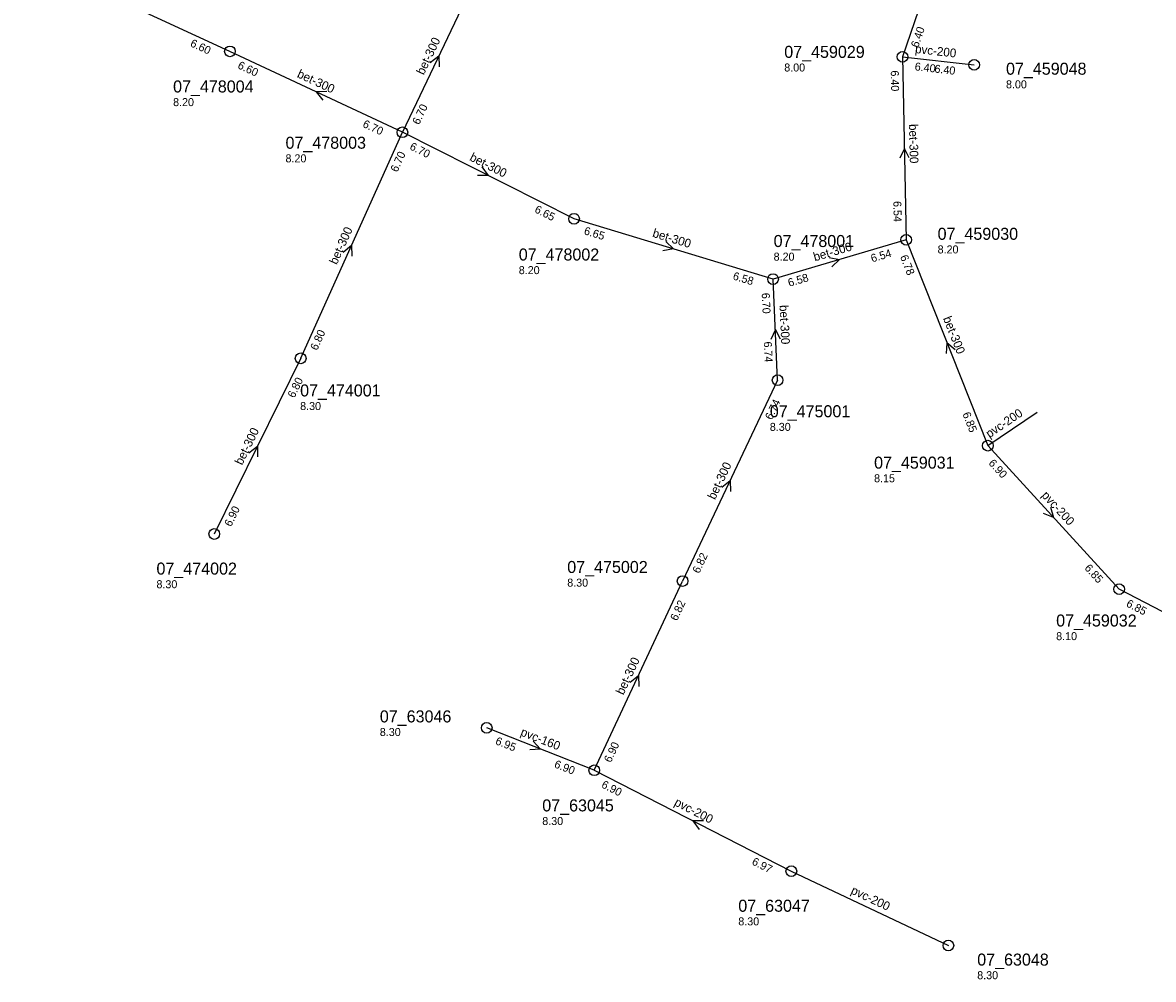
# Model space of a CAD drawing. Header units: metres. Extents: x 163992 to 165429, y 447924 to 449146.
# Tile 2 of 34: x 164195 to 164364, y 448323 to 448466. Entities that reach past the tile are written whole.
import ezdxf

# ---------------------------------------------------------------- set-up
doc = ezdxf.new("R2010")
doc.units = ezdxf.units.M

msp = doc.modelspace()

# ---------------------------------------------------------------- linework, layer by layer
at = {"layer": 'CON_BxH160x160mm', "linetype": 'Continuous'}
msp.add_lwpolyline([(164280.347, 448354.175), (164264.244, 448360.523)], dxfattribs=at)
at = {"layer": 'CON_BxH200x200mm', "linetype": 'Continuous'}
for points in [[(164326.491, 448460.946), (164337.23, 448459.76)], [(164339.27, 448402.761), (164346.641, 448407.75)], [(164339.27, 448402.761), (164358.935, 448381.275)], [(164384.791, 448367.864), (164358.935, 448381.275)], [(164280.347, 448354.175), (164309.848, 448339.078)], [(164309.848, 448339.078), (164333.364, 448327.947)]]:
    msp.add_lwpolyline(points, dxfattribs=at)
at = {"layer": 'CON_BxH300x300mm', "linetype": 'Continuous'}
for points in [[(164335.98, 448488.642), (164326.491, 448460.946)], [(164225.802, 448461.767), (164193.957, 448476.49)], [(164262.524, 448472.521), (164251.621, 448449.665)], [(164251.621, 448449.665), (164225.802, 448461.767)], [(164326.491, 448460.946), (164327.039, 448433.559)], [(164236.39, 448415.833), (164251.621, 448449.665)], [(164277.321, 448436.72), (164251.621, 448449.665)], [(164307.114, 448427.69), (164277.321, 448436.72)], [(164327.039, 448433.559), (164307.114, 448427.69)], [(164327.039, 448433.559), (164339.27, 448402.761)], [(164307.796, 448412.566), (164307.114, 448427.69)], [(164236.39, 448415.833), (164223.463, 448389.537)], [(164307.796, 448412.566), (164293.572, 448382.497)], [(164280.347, 448354.175), (164293.572, 448382.497)]]:
    msp.add_lwpolyline(points, dxfattribs=at)
at = {"layer": 'NOD_inspectieput'}
for centre in [(164225.8, 448461.77), (164326.49, 448460.95), (164337.23, 448459.76), (164251.62, 448449.66), (164277.32, 448436.72), (164327.04, 448433.56), (164307.11, 448427.69), (164236.39, 448415.83), (164307.8, 448412.57), (164339.27, 448402.76), (164223.46, 448389.54), (164293.57, 448382.5), (164358.93, 448381.28), (164264.24, 448360.52), (164280.35, 448354.17), (164309.85, 448339.08), (164333.36, 448327.95)]:
    msp.add_circle(centre, 0.8, dxfattribs=at)
at = {"layer": 'PIJL'}
for points in [[(164255.8, 448460.1), (164257.07, 448461.09), (164257.1, 448459.48)], [(164240.32, 448455.76), (164238.71, 448455.72), (164239.71, 448454.45)], [(164327.51, 448445.83), (164326.77, 448447.25), (164326.07, 448445.8)], [(164263.51, 448444.48), (164264.47, 448443.19), (164262.86, 448443.2)], [(164242.76, 448431.73), (164244.01, 448432.75), (164244.07, 448431.14)], [(164291.05, 448433.31), (164292.22, 448432.2), (164290.63, 448431.93)], [(164315.49, 448430.91), (164317.08, 448430.62), (164315.9, 448429.53)], [(164308.24, 448418.72), (164307.46, 448420.13), (164306.8, 448418.66)], [(164334.36, 448417.09), (164333.15, 448418.16), (164333.02, 448416.56)], [(164228.65, 448401.71), (164229.93, 448402.68), (164229.94, 448401.08)], [(164299.42, 448396.54), (164300.68, 448397.53), (164300.72, 448395.92)], [(164348.66, 448393.57), (164349.1, 448392.02), (164347.6, 448392.59)], [(164285.7, 448367.34), (164286.96, 448368.34), (164287, 448366.73)], [(164271.22, 448358.55), (164272.3, 448357.35), (164270.69, 448357.21)], [(164296.71, 448346.61), (164295.1, 448346.63), (164296.05, 448345.33)]]:
    msp.add_lwpolyline(points, dxfattribs=at)

# ---------------------------------------------------------------- texts
at = {"layer": 'DMM_BxH160x160mm'}
msp.add_text('pvc-160', height=1.3, rotation=-21.51, dxfattribs=at).set_placement((164269.19, 448359.41))
at = {"layer": 'DMM_BxH200x200mm'}
for rotation, p in [(-6.3, (164328.32, 448461.53)), (34.09, (164339.5, 448403.86)), (-47.53, (164347.23, 448395.25)), (-27.1, (164292.21, 448348.98)), (-25.33, (164318.65, 448335.77))]:
    msp.add_text('pvc-200', height=1.3, rotation=rotation, dxfattribs=at).set_placement(p)
at = {"layer": 'DMM_BxH300x300mm'}
for rotation, p in [(64.5, (164254.81, 448458.15)), (-25.11, (164235.75, 448457.96)), (-88.85, (164327.47, 448450.89)), (-26.73, (164261.57, 448445.51)), (65.76, (164241.79, 448429.76)), (-16.86, (164288.96, 448434.03)), (16.41, (164313.37, 448430.34)), (-87.42, (164308.08, 448423.79)), (-68.34, (164332.54, 448421.82)), (63.82, (164227.61, 448399.75)), (64.68, (164298.42, 448394.58)), (64.97, (164284.7, 448365.36))]:
    msp.add_text('bet-300', height=1.3, rotation=rotation, dxfattribs=at).set_placement(p)
at = {"layer": 'INV_BxH160x160mm'}
for s, p in [('6.95', (164265.44, 448358.11)), ('6.90', (164274.25, 448354.64))]:
    msp.add_text(s, height=1.2, rotation=-21.51, dxfattribs=at).set_placement(p)
at = {"layer": 'INV_BxH200x200mm'}
for s, rotation, p in [('6.40', -6.3, (164328.28, 448458.94)), ('6.40', -6.3, (164331.23, 448458.61)), ('6.90', -47.53, (164339.29, 448400.07)), ('6.85', -47.53, (164353.66, 448384.37)), ('6.85', -27.41, (164359.88, 448378.76)), ('6.90', -27.1, (164281.31, 448351.66)), ('6.97', -27.1, (164303.83, 448340.14))]:
    msp.add_text(s, height=1.2, rotation=rotation, dxfattribs=at).set_placement(p)
at = {"layer": 'INV_BxH300x300mm'}
for s, rotation, p in [('6.40', 71.09, (164328.84, 448462.25)), ('6.60', -24.81, (164219.75, 448462.58)), ('6.60', -25.11, (164226.85, 448459.29)), ('6.40', -88.85, (164324.73, 448458.91)), ('6.70', 64.5, (164254.11, 448450.7)), ('6.70', -25.11, (164245.57, 448450.51)), ('6.70', -26.73, (164252.6, 448447.16)), ('6.70', 65.76, (164250.86, 448443.6)), ('6.65', -26.73, (164271.3, 448437.74)), ('6.54', -88.85, (164325.12, 448439.36)), ('6.65', -16.86, (164278.71, 448434.42)), ('6.54', 16.41, (164321.95, 448430.18)), ('6.78', -68.34, (164326.1, 448431.04)), ('6.58', -16.86, (164301, 448427.66)), ('6.58', 16.41, (164309.54, 448426.53)), ('6.70', -87.42, (164305.41, 448425.61)), ('6.80', 65.76, (164238.85, 448416.92)), ('6.74', -87.42, (164305.73, 448418.32)), ('6.80', 63.82, (164235.43, 448409.8)), ('6.74', 64.68, (164306.93, 448406.52)), ('6.85', -68.34, (164335.44, 448407.52)), ('6.90', 63.82, (164225.96, 448390.54)), ('6.82', 64.68, (164296.05, 448383.54)), ('6.82', 64.97, (164292.73, 448376.44)), ('6.90', 64.97, (164282.82, 448355.23))]:
    msp.add_text(s, height=1.2, rotation=rotation, dxfattribs=at).set_placement(p)
at = {"layer": 'NLV_inspectieput'}
for s, p in [('8.00', (164308.79, 448458.76)), ('8.00', (164341.99, 448456.24)), ('8.20', (164217.29, 448453.58)), ('8.20', (164234.12, 448445.16)), ('8.20', (164331.75, 448431.53)), ('8.20', (164307.2, 448430.45)), ('8.20', (164269.04, 448428.43)), ('8.30', (164236.31, 448408.09)), ('8.30', (164306.63, 448404.97)), ('8.15', (164322.24, 448397.28)), ('8.30', (164276.3, 448381.66)), ('8.30', (164214.8, 448381.42)), ('8.10', (164349.5, 448373.65)), ('8.30', (164248.24, 448359.3)), ('8.30', (164272.56, 448345.98)), ('8.30', (164301.91, 448330.96)), ('8.30', (164337.68, 448322.9))]:
    msp.add_text(s, height=1.2, dxfattribs=at).set_placement(p)
at = {"layer": 'NNR_inspectieput'}
for s, p in [('07_459029', (164308.79, 448460.8)), ('07_459048', (164341.99, 448458.28)), ('07_478004', (164217.29, 448455.62)), ('07_478003', (164234.12, 448447.2)), ('07_459030', (164331.75, 448433.57)), ('07_478001', (164307.2, 448432.49)), ('07_478002', (164269.04, 448430.47)), ('07_474001', (164236.31, 448410.13)), ('07_475001', (164306.63, 448407.01)), ('07_459031', (164322.24, 448399.32)), ('07_474002', (164214.8, 448383.46)), ('07_475002', (164276.3, 448383.7)), ('07_459032', (164349.5, 448375.69)), ('07_63046', (164248.24, 448361.34)), ('07_63045', (164272.56, 448348.02)), ('07_63047', (164301.91, 448333)), ('07_63048', (164337.68, 448324.94))]:
    msp.add_text(s, height=1.8, dxfattribs=at).set_placement(p)

doc.saveas('drawing.dxf')
